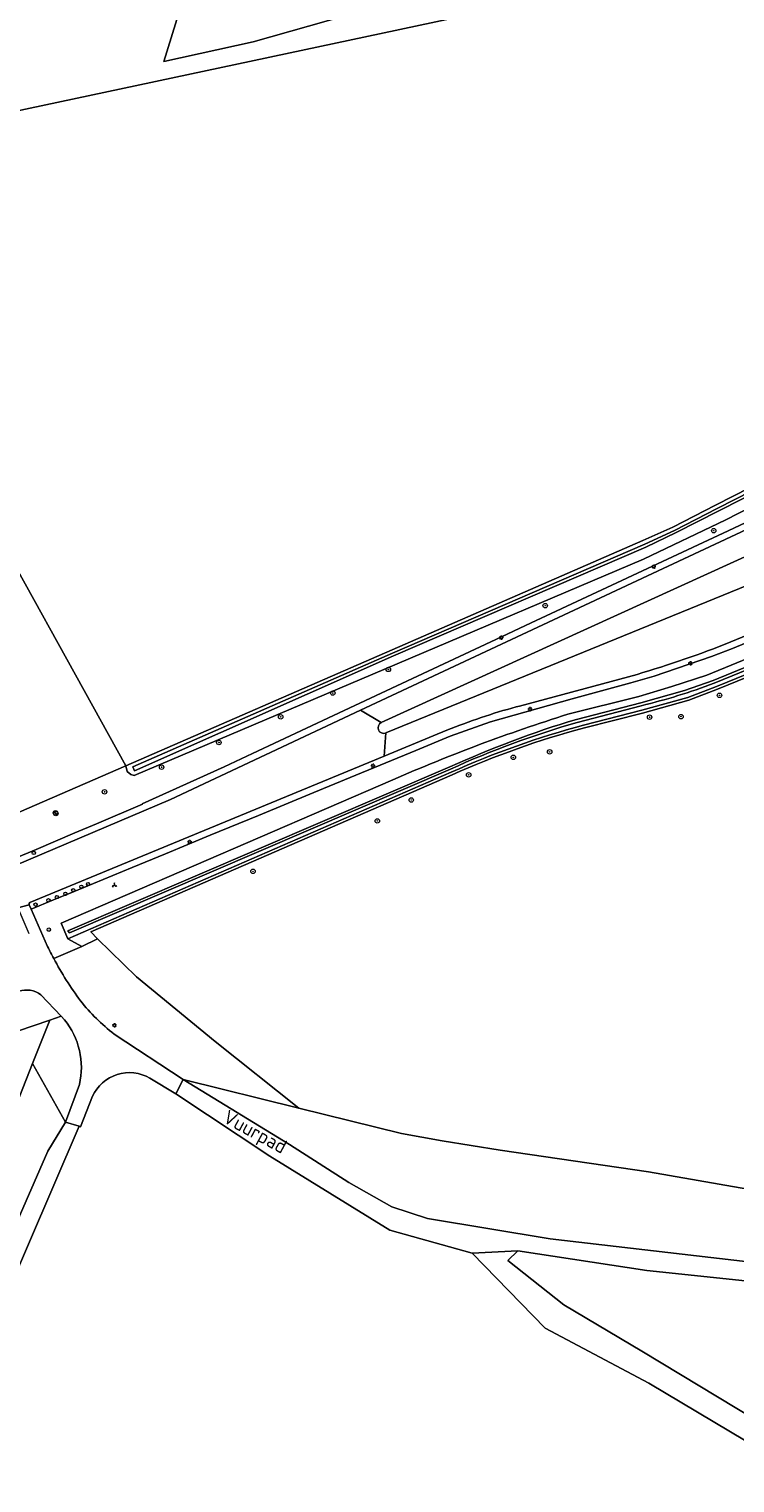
# Model space of a CAD drawing. Header units: metres. Extents: x 168032 to 180145, y 382923 to 399665.
# Tile 10 of 256: x 178059 to 178185, y 384806 to 385066. Entities that reach past the tile are written whole.
import ezdxf
from ezdxf.enums import TextEntityAlignment as Align

# ---------------------------------------------------------------- set-up
doc = ezdxf.new("R2010")
doc.units = ezdxf.units.M
doc.layers.get('0').update_dxf_attribs({"color": 8, "lineweight": 18})
for name, color, linetype, lineweight in [('B-WE-GR-BEPLANTING_CULTUUR_HEESTERS-GV', 8, 'Continuous', 18), ('B-WE-GR-BOOM-S', 8, 'Continuous', 18), ('B-WE-GR-BOS_GEMENGD-GV', 8, 'Continuous', 18), ('B-WE-GR-BOS_LOOF-GV', 8, 'Continuous', 18), ('B-WE-GR-BOUWLAND-GV', 8, 'Continuous', 18), ('B-WE-GR-GRAS-GV', 8, 'Continuous', 18), ('B-WE-GR-GROENVOORZIENING-GV', 8, 'Continuous', 18), ('B-WE-IE-MEUBILAIR_WEGMEUBILAIR_VERKEERSBORD-S', 8, 'Continuous', 18), ('B-WE-IE-TERREINAFSCHEIDING_KUNSTMATIG_HEKWERK-G', 8, 'IE-TERREINAFSCHEIDING-KUNSTMATIG', 18), ('B-WE-KL-ET_LS_OV_LICHTMAST-S', 8, 'Continuous', 18), ('B-WE-OG-TERREIN_CULTUURSCHEIDING-GV', 8, 'Continuous', 18), ('B-WE-OG-TERREIN_ERF-GV', 8, 'Continuous', 18), ('B-WE-OG-TOPOGRAFIE-T18', 8, 'Continuous', 18), ('B-WE-OG-WATER_SLOOT-GV', 8, 'Continuous', 18), ('B-WE-VH-VERHARDING_ASFALT-GV', 8, 'Continuous', 18), ('B-WE-VH-VERHARDING_BETON-GV', 8, 'Continuous', 18), ('B-WE-VH-VERHARDING_FUNDERING_ZAND-GV', 8, 'Continuous', 18), ('B-WE-VW-AFSLUITPAAL-S', 8, 'Continuous', 18)]:
    doc.layers.add(name, color=color, linetype=linetype, lineweight=lineweight)
doc.styles.add('NLCS-ISO', font='NLCS-ISO.ttf')
doc.styles.add('NLCS-ISO-M200-T18', font='NLCS-ISO.ttf', dxfattribs={"height": 0.36})
doc.linetypes.add('IE-TERREINAFSCHEIDING-KUNSTMATIG', pattern='A,4,[82,NLCS.SHX,S=0.75,R=90,X=0,Y=0],4,-2', length=10)

# ---------------------------------------------------------------- blocks, each defined once
blk = doc.blocks.new('SIE-WEG_VERKEERSBORD_WEGWIJZER-SO')
at = {"linetype": 'ByBlock', "lineweight": 18}
h = blk.add_hatch(color=0, dxfattribs=at)
h.dxf.hatch_style = 1
h.paths.add_polyline_path([(0.5, 1), (0, 2), (-0.5, 1)])
h = blk.add_hatch(color=0, dxfattribs=at)
h.dxf.hatch_style = 1
h.paths.add_polyline_path([(-1.4, -0.2), (-2, -1.2), (-0.9, -1.1)])
h = blk.add_hatch(color=0, dxfattribs=at)
h.dxf.hatch_style = 1
h.paths.add_polyline_path([(1.4, -0.2), (2, -1.2), (0.9, -1.1)])
at = {"color": 0, "linetype": 'ByBlock', "lineweight": 18}
for points in [[(-1.1, -0.7), (0, 0)], [(0, 1), (0, 0)], [(1.1, -0.7), (0, 0)]]:
    blk.add_lwpolyline(points, dxfattribs=at)
for points in [[(0.5, 1), (0, 2), (-0.5, 1)], [(-1.4, -0.2), (-2, -1.2), (-0.9, -1.1)], [(1.4, -0.2), (2, -1.2), (0.9, -1.1)]]:
    blk.add_lwpolyline(points, close=True, dxfattribs=at)
blk = doc.blocks.new('SKL-ET_OV_LICHTMAST-SO')
at = {"color": 0, "linetype": 'ByBlock', "lineweight": 18}
for points in [[(-1.2, 0), (-2, 0)], [(-1.4, 1.4), (-0.9, 0.9)], [(0, 2), (0, 1.2)], [(0.9, 0.9), (1.4, 1.4)], [(2, 0), (1.2, 0)], [(-1.4, -1.4), (-0.9, -0.9)], [(0, -1.2), (0, -2)], [(0.9, -0.9), (1.4, -1.4)]]:
    blk.add_lwpolyline(points, dxfattribs=at)
blk.add_circle((0, 0), 1, dxfattribs=at)
blk = doc.blocks.new('SVW-AFSLUITPAAL-SO')
at = {"lineweight": 18}
blk.add_circle((0, 0), 1.5, dxfattribs=at)
at = {"lineweight": 18, "style": 'NLCS-ISO'}
blk.add_text('af', height=1.8, dxfattribs=at).set_placement((0, 0), align=Align.MIDDLE_CENTER)
blk = doc.blocks.new('SGR-BOOM_01-SO')
at = {"linetype": 'ByBlock', "lineweight": 18}
h = blk.add_hatch(color=0, dxfattribs=at)
h.dxf.hatch_style = 1
edge = h.paths.add_edge_path()
edge.add_arc((0, 0), 0.25, 0, 360)
at = {"color": 0, "linetype": 'ByBlock', "lineweight": 18}
for radius in [2, 0.25]:
    blk.add_circle((0, 0), radius, dxfattribs=at)

msp = doc.modelspace()

# ---------------------------------------------------------------- linework, layer by layer
at = {"layer": 'B-WE-GR-BEPLANTING_CULTUUR_HEESTERS-GV', "flags": 128}
for points in [[(178056.696, 384894.255), (178054.9, 384893.635), (178039.001, 384887.57), (178039.791, 384885.7), (178041.328, 384882.062), (178056.457, 384887.161), (178062.228, 384889.076), (178064.241, 384889.785)], [(178064.241, 384889.785), (178060.615, 384893.635)]]:
    msp.add_lwpolyline(points, dxfattribs=at)
at = {"layer": 'B-WE-GR-BEPLANTING_CULTUUR_HEESTERS-GV'}
msp.add_lwpolyline([(178060.615, 384893.635, 0.2494856), (178056.696, 384894.255)], format="xyb", dxfattribs=at)
at = {"layer": 'B-WE-GR-BOS_GEMENGD-GV', "flags": 128}
for points in [[(177887.754, 384419.945), (177891.844, 384430.253), (177897.522, 384444.121), (177901.068, 384452.817), (177907.236, 384468.343), (177915.249, 384489.33), (177921.048, 384507.192), (177933.717, 384537.75), (177945.897, 384568.667), (177956.416, 384593.529), (177966.277, 384617.757), (177974.697, 384642.612), (177982.298, 384660.318), (178001.497, 384712.284), (178014.464, 384747.971), (178029.069, 384784.463), (178042.311, 384817.185), (178049.199, 384836.722), (178061.886, 384865.659), (178065.04, 384870.87), (178059.121, 384881.343), (177976.816, 384671.431), (177976.124, 384668.415), (177878.332, 384419.397)], [(178255.266, 384715.629), (178270.991, 384754.132), (178269.374, 384760.011), (178265.847, 384765.301), (178259.087, 384770.739), (178169.295, 384824.232), (178150.778, 384834.078), (178137.698, 384847.452), (178123.002, 384851.567), (178101.546, 384864.793), (178084.725, 384875.945), (178080.105, 384878.73)], [(178190.725, 384858.239), (178169.24, 384861.977), (178142.703, 384865.882), (178132.339, 384867.51), (178125.085, 384868.843), (178106.765, 384873.393), (178086.07, 384878.495), (178105.073, 384866.85), (178115.654, 384860.09), (178123.37, 384855.755), (178129.763, 384853.624), (178151.659, 384850.024), (178187.077, 384845.909)], [(178069.861, 384875.487), (178067.69, 384870.06), (178067.452, 384870.133), (178053.903, 384838.537), (178042.729, 384808.434), (178024.314, 384761.903), (178019.578, 384749.735), (178100.068, 384711.388), (178191.885, 384664.867), (178242.182, 384681.432), (178255.266, 384715.629)]]:
    msp.add_lwpolyline(points, dxfattribs=at)
at = {"layer": 'B-WE-GR-BOS_GEMENGD-GV'}
msp.add_lwpolyline([(178080.105, 384878.73, 0.4438845), (178069.861, 384875.487)], format="xyb", dxfattribs=at)
at = {"layer": 'B-WE-GR-BOS_LOOF-GV', "flags": 128}
msp.add_lwpolyline([(178133.341, 385104.731), (178140.51, 385132.936), (178110.967, 385153.491), (178094.948, 385139.741), (178060.716, 385106.621), (178060.606, 385101.542), (178089.318, 385082.23), (178082.586, 385060.416), (178098.573, 385063.975), (178115.21, 385068.637), (178120.32, 385071.366), (178122.504, 385073.664)], close=True, dxfattribs=at)
msp.add_lwpolyline([(178367.6, 384764.45), (178346.49, 384810.11), (178335.026, 384834.384), (178334.395, 384834.42), (178307.216, 384834.96), (178274.003, 384838.046), (178244.317, 384841.426), (178227.564, 384842.014), (178214.485, 384841.573), (178203.904, 384841.426), (178189.942, 384842.161), (178168.927, 384844.366), (178145.855, 384847.893), (178144.091, 384846.129), (178154.084, 384838.193), (178168.045, 384829.964), (178188.473, 384817.619), (178213.162, 384802.335)], dxfattribs=at)
at = {"layer": 'B-WE-GR-BOUWLAND-GV', "flags": 128}
for points in [[(178145.213, 385070.483), (178037.402, 385047.562)], [(178018.66, 385037.73), (178075.795, 384934.552), (178123.435, 384955.315), (178168.248, 384974.816), (178173.594, 384977.215), (178181.233, 384981.152), (178205.745, 384993.637), (178227.903, 385003.953), (178230.106, 385005), (178229.907, 385005.464), (178231.104, 385006.184), (178232.331, 385007.352), (178233.286, 385008.373), (178234.441, 385009.706), (178236.582, 385013.444), (178239.818, 385021.518), (178243.34, 385029.975), (178243.738, 385031.194), (178243.868, 385032.715), (178243.501, 385035.896), (178243.021, 385038.459), (178230.411, 385068.041)]]:
    msp.add_lwpolyline(points, dxfattribs=at)
at = {"layer": 'B-WE-GR-GRAS-GV', "flags": 128}
for points in [[(178281.54, 384950.24), (178277.291, 384958.172), (178274.637, 384962.155), (178272.438, 384964.302), (178270.177, 384966.178), (178266.734, 384968.239), (178255.627, 384973.629), (178252.968, 384974.113), (178249.529, 384974.34), (178246.706, 384974.137), (178245.357, 384973.867), (178244.581, 384973.555), (178244.285, 384973.44), (178241.908, 384972.805), (178181.581, 384948.282), (178176.429, 384946.284), (178168.167, 384943.99), (178157.772, 384941.33)], [(178134.14, 384932.951), (178069.56, 384904.91), (178070.753, 384903.633), (178077.712, 384896.823), (178091.776, 384885.276), (178106.765, 384873.393), (178125.085, 384868.843), (178132.339, 384867.51), (178142.703, 384865.882), (178169.24, 384861.977), (178190.725, 384858.239), (178198.643, 384857.217), (178202.466, 384858.203), (178199.255, 384871.804), (178219.241, 384877.725), (178223.097, 384864.874), (178252.374, 384887.088), (178290.331, 384921.452), (178292.357, 384923.689), (178293.481, 384924.028), (178281.54, 384950.24)]]:
    msp.add_lwpolyline(points, dxfattribs=at)
at = {"layer": 'B-WE-GR-GRAS-GV'}
msp.add_lwpolyline([(178157.772, 384941.33, 0.0402529), (178134.14, 384932.951)], format="xyb", dxfattribs=at)
at = {"layer": 'B-WE-GR-GROENVOORZIENING-GV', "flags": 128}
msp.add_lwpolyline([(178064.836, 384889.153), (178064.241, 384889.785), (178062.228, 384889.076), (178059.121, 384881.343), (178065.04, 384870.87), (178067.52, 384877.595)], dxfattribs=at)
at = {"layer": 'B-WE-GR-GROENVOORZIENING-GV'}
msp.add_lwpolyline([(178067.52, 384877.595, 0.2313367), (178064.836, 384889.153)], format="xyb", dxfattribs=at)
at = {"layer": 'B-WE-IE-TERREINAFSCHEIDING_KUNSTMATIG_HEKWERK-G', "flags": 128}
for points in [[(178055.358, 384925.671), (178075.795, 384934.552)], [(178070.753, 384903.633), (178077.712, 384896.823), (178091.776, 384885.276), (178106.765, 384873.393)], [(177659.862, 384134.894), (177817.057, 384073.602), (177850.832, 384070.409), (177851.042, 384072.395), (177836.182, 384163.17), (177833.261, 384172.761), (177792.894, 384188.224), (177788.544, 384189.89), (177801.869, 384224.315), (177814.487, 384256.385), (177878.332, 384419.397), (177976.124, 384668.415), (177976.816, 384671.431), (178059.121, 384881.343), (178062.228, 384889.076)], [(178056.457, 384887.161), (178062.228, 384889.076)], [(178106.765, 384873.393), (178125.085, 384868.843), (178132.339, 384867.51), (178142.703, 384865.882), (178169.24, 384861.977), (178190.725, 384858.239)]]:
    msp.add_lwpolyline(points, dxfattribs=at)
at = {"layer": 'B-WE-OG-TERREIN_CULTUURSCHEIDING-GV', "flags": 128}
for points in [[(178055.358, 384925.671), (178055.94, 384917.981), (178059.763, 384919.61), (178066.715, 384922.576), (178070.544, 384924.209), (178078.77, 384927.718), (178078.754, 384927.771), (178093.404, 384934.384), (178098.446, 384936.747), (178112.935, 384943.536), (178121.466, 384947.533), (178141.933, 384957.123), (178148.268, 384960.091), (178182.567, 384976.161), (178201.373, 384984.973), (178205.794, 384987.044), (178205.726, 384987.19), (178223.061, 384995.134), (178228.161, 384997.523), (178230.028, 384998.398), (178229.991, 384998.473), (178232.361, 384999.727), (178231.366, 385002.054)], [(178229.727, 385001.24), (178206.962, 384990.797), (178183.042, 384978.521), (178168.357, 384971.478), (178124.313, 384952.757), (178077.316, 384932.834), (178076.683, 384932.98), (178076.051, 384933.564), (178075.795, 384934.552), (178055.358, 384925.671)], [(178201.373, 384984.973), (178182.567, 384976.161), (178148.268, 384960.091), (178141.933, 384957.123), (178121.466, 384947.533), (178112.935, 384943.536), (178098.446, 384936.747), (178093.404, 384934.384), (178078.754, 384927.771), (178078.77, 384927.718), (178070.544, 384924.209), (178066.715, 384922.576), (178059.763, 384919.61), (178055.94, 384917.981)], [(178056.035, 384916.715), (178083.773, 384928.546), (178117.773, 384944.477), (178198.849, 384982.43)], [(178154.846, 384943.782), (178167.504, 384946.96), (178173.385, 384948.703), (178179.669, 384950.759), (178240.687, 384975.836)], [(178157.772, 384941.33), (178168.167, 384943.99), (178176.429, 384946.284), (178181.581, 384948.282), (178241.908, 384972.805), (178244.285, 384973.44), (178244.088, 384973.901), (178241.749, 384973.281), (178181.396, 384948.748), (178176.271, 384946.76), (178168.038, 384944.474), (178157.645, 384941.815)], [(178188.004, 384958.362), (178183.956, 384956.697)], [(178188.418, 384957.234), (178184.243, 384955.519), (178180.48, 384954.069), (178170.225, 384950.596), (178166.099, 384949.358), (178155.571, 384946.527), (178140.997, 384942.437), (178133.77, 384939.838), (178127.656, 384937.317), (178115.92, 384932.475), (178109.412, 384929.789), (178099.507, 384925.703), (178090.895, 384922.15), (178082.88, 384918.843), (178076.97, 384916.405), (178066.568, 384912.113), (178062.901, 384910.6), (178058.898, 384908.952)], [(178082.88, 384918.843), (178090.895, 384922.15), (178099.507, 384925.703), (178109.412, 384929.789), (178115.92, 384932.475), (178127.656, 384937.317), (178133.77, 384939.838), (178140.997, 384942.437), (178155.571, 384946.527), (178166.099, 384949.358), (178170.225, 384950.596), (178180.48, 384954.069), (178184.243, 384955.519), (178188.418, 384957.234)], [(178167.191, 384950.894), (178146.161, 384945.238), (178145.583, 384945.083)], [(178133.212, 384940.907), (178121.989, 384936.276), (178058.655, 384910.146)], [(178133.938, 384933.41), (178065.424, 384903.661), (178067.942, 384902.293), (178070.753, 384903.633)], [(178070.753, 384903.633), (178069.56, 384904.91), (178134.14, 384932.951)], [(178062.918, 384900.125), (178067.942, 384902.293), (178065.424, 384903.661), (178064.226, 384906.421), (178123.521, 384932.044)], [(178058.558, 384909.728), (178058.898, 384908.952), (178062.901, 384910.6), (178066.568, 384912.113), (178076.97, 384916.405), (178082.88, 384918.843)], [(178058.898, 384908.952), (178061.84, 384902.24)], [(178070.753, 384903.633), (178067.942, 384902.293), (178062.918, 384900.125)], [(178073.753, 384886.616), (178086.07, 384878.495), (178106.765, 384873.393), (178091.776, 384885.276), (178077.712, 384896.823), (178070.753, 384903.633)]]:
    msp.add_lwpolyline(points, dxfattribs=at)
at = {"layer": 'B-WE-OG-TERREIN_CULTUURSCHEIDING-GV'}
for points in [[(178183.956, 384956.697, -0.0229144), (178167.191, 384950.894)], [(178123.521, 384932.044, -0.0271277), (178154.846, 384943.782)], [(178145.583, 384945.083, 0.0299604), (178133.212, 384940.907)], [(178157.645, 384941.815, 0.0402558), (178133.938, 384933.41)], [(178134.14, 384932.951, -0.0402529), (178157.772, 384941.33)], [(178058.655, 384910.146, 0.3104568), (178058.558, 384909.728)], [(178061.84, 384902.24, 0.0096105), (178062.918, 384900.125)], [(178062.918, 384900.125, 0.036645), (178067.714, 384892.551)], [(178067.714, 384892.551, 0.064641), (178073.753, 384886.616)]]:
    msp.add_lwpolyline(points, format="xyb", dxfattribs=at)
at = {"layer": 'B-WE-OG-TERREIN_ERF-GV', "flags": 128}
msp.add_lwpolyline([(178060.606, 385101.542), (178060.716, 385106.621), (178094.948, 385139.741), (178110.967, 385153.491), (178140.51, 385132.936), (178133.341, 385104.731), (178122.504, 385073.664), (178120.32, 385071.366), (178115.21, 385068.637), (178098.573, 385063.975), (178082.586, 385060.416), (178089.318, 385082.23)], close=True, dxfattribs=at)
for points in [[(178024.064, 385070.533), (178026.801, 385048.113), (178026.839, 385047.804), (178027.341, 385043.691), (178027.861, 385040.711), (178038.386, 385042.601), (178037.402, 385047.562), (178145.213, 385070.483)], [(178055.358, 384925.671), (178075.795, 384934.552), (178018.66, 385037.73)], [(178059.121, 384881.343), (178062.228, 384889.076), (178056.457, 384887.161), (178041.328, 384882.062), (178032.474, 384879.078), (178017.62, 384874.072), (177992.63, 384865.65), (177975.96, 384860.731), (177958.15, 384856.19), (177942.992, 384852.953), (177934.937, 384851.233), (177920.64, 384848.18), (177917.001, 384846.931)], [(177878.332, 384419.397), (177976.124, 384668.415), (177976.816, 384671.431), (178059.121, 384881.343)]]:
    msp.add_lwpolyline(points, dxfattribs=at)
at = {"layer": 'B-WE-OG-WATER_SLOOT-GV', "flags": 128}
for points in [[(178168.563, 384974.199), (178173.888, 384976.636), (178181.541, 384980.549), (178205.936, 384993.023), (178228.242, 385003.436), (178230.396, 385004.321), (178230.106, 385005), (178227.903, 385003.953), (178205.745, 384993.637), (178181.233, 384981.152), (178173.594, 384977.215), (178168.248, 384974.816), (178123.435, 384955.315), (178075.795, 384934.552), (178076.051, 384933.564), (178076.683, 384932.98), (178077.316, 384932.834), (178124.313, 384952.757), (178168.357, 384971.478), (178183.042, 384978.521), (178206.962, 384990.797), (178229.727, 385001.24)], [(178231.366, 385002.054), (178230.737, 385003.523), (178206.151, 384992.461), (178181.82, 384980.138), (178174.158, 384976.242), (178168.735, 384973.656), (178123.674, 384954.238), (178077.381, 384933.645), (178077.041, 384934.355), (178123.471, 384954.703), (178168.563, 384974.199)], [(178156.346, 384942.86), (178167.895, 384945.787), (178175.704, 384948.029), (178180.811, 384949.826), (178241.157, 384974.578), (178243.495, 384975.292), (178242.999, 384976.453), (178240.687, 384975.836), (178179.669, 384950.759), (178173.385, 384948.703), (178167.504, 384946.96), (178154.846, 384943.782)], [(178243.771, 384974.644), (178243.495, 384975.292), (178241.157, 384974.578), (178180.811, 384949.826), (178175.704, 384948.029), (178167.895, 384945.787), (178156.346, 384942.86)], [(178157.645, 384941.815), (178168.038, 384944.474), (178176.271, 384946.76), (178181.396, 384948.748), (178241.749, 384973.281), (178244.088, 384973.901), (178243.771, 384974.644), (178241.348, 384973.921), (178180.953, 384949.305)], [(178180.953, 384949.305), (178241.348, 384973.921), (178243.771, 384974.644)], [(178167.935, 384945.294), (178156.48, 384942.306)], [(178156.48, 384942.306), (178167.935, 384945.294)], [(178123.521, 384932.044), (178064.226, 384906.421), (178065.424, 384903.661), (178133.938, 384933.41)], [(178133.836, 384933.955), (178065.77, 384904.706), (178065.436, 384905.076), (178133.729, 384934.367)], [(178133.729, 384934.367), (178065.436, 384905.076), (178065.77, 384904.706), (178133.836, 384933.955)]]:
    msp.add_lwpolyline(points, dxfattribs=at)
msp.add_lwpolyline([(178123.674, 384954.238), (178168.735, 384973.656), (178174.158, 384976.242), (178181.82, 384980.138), (178206.151, 384992.461), (178230.737, 385003.523), (178230.396, 385004.321), (178228.242, 385003.436), (178205.936, 384993.023), (178181.541, 384980.549), (178173.888, 384976.636), (178168.563, 384974.199), (178123.471, 384954.703), (178077.041, 384934.355), (178077.381, 384933.645)], close=True, dxfattribs=at)
at = {"layer": 'B-WE-OG-WATER_SLOOT-GV'}
for points in [[(178180.953, 384949.305, -0.031508), (178167.935, 384945.294)], [(178167.935, 384945.294, 0.031508), (178180.953, 384949.305)], [(178154.846, 384943.782, 0.0271277), (178123.521, 384932.044)], [(178133.729, 384934.367, -0.0333381), (178156.346, 384942.86)], [(178156.346, 384942.86, 0.0333381), (178133.729, 384934.367)], [(178156.48, 384942.306, 0.0371785), (178133.836, 384933.955)], [(178133.836, 384933.955, -0.0371785), (178156.48, 384942.306)], [(178133.938, 384933.41, -0.0402558), (178157.645, 384941.815)]]:
    msp.add_lwpolyline(points, format="xyb", dxfattribs=at)
at = {"layer": 'B-WE-VH-VERHARDING_ASFALT-GV', "flags": 128}
msp.add_lwpolyline([(178200.601, 384978.33), (178200.508, 384978.547), (178198.967, 384982.153), (178198.849, 384982.43), (178117.773, 384944.477), (178121.468, 384942.272)], close=True, dxfattribs=at)
for points in [[(178183.956, 384956.697), (178188.004, 384958.362), (178206.301, 384965.643), (178206.239, 384965.79), (178204.571, 384969.762), (178203.117, 384973.226), (178203.049, 384973.387), (178122.316, 384940.449), (178121.989, 384936.276), (178133.212, 384940.907)], [(178145.583, 384945.083), (178146.161, 384945.238), (178167.191, 384950.894)], [(178121.468, 384942.272), (178117.773, 384944.477), (178083.773, 384928.546), (178056.035, 384916.715), (178053.641, 384915.811), (178052.661, 384915.4), (178050.133, 384914.417), (178029.01, 384906.37), (178028.534, 384906.198), (178012.03, 384900.24), (178000, 384896.069)], [(178058.655, 384910.146), (178121.989, 384936.276), (178122.316, 384940.449), (178122.239, 384940.418)], [(178053.474, 384907.556), (178055.551, 384908.781), (178056.501, 384909.16), (178058.558, 384909.728)], [(178061.84, 384902.24), (178058.898, 384908.952), (178058.558, 384909.728), (178056.501, 384909.16), (178057.575, 384906.669), (178058.463, 384904.609)], [(178060.615, 384893.635), (178064.241, 384889.785), (178064.836, 384889.153)], [(178080.105, 384878.73), (178084.725, 384875.945), (178086.07, 384878.495), (178073.753, 384886.616)], [(178067.52, 384877.595), (178065.04, 384870.87), (178067.452, 384870.133), (178067.69, 384870.06), (178069.861, 384875.487)]]:
    msp.add_lwpolyline(points, dxfattribs=at)
at = {"layer": 'B-WE-VH-VERHARDING_ASFALT-GV'}
for points in [[(178167.191, 384950.894, 0.0229144), (178183.956, 384956.697)], [(178133.212, 384940.907, -0.0299604), (178145.583, 384945.083)], [(178122.239, 384940.418, -0.9553983), (178121.468, 384942.272)], [(178058.558, 384909.728, -0.3104568), (178058.655, 384910.146)], [(178062.918, 384900.125, -0.0096105), (178061.84, 384902.24)], [(178067.714, 384892.551, -0.036645), (178062.918, 384900.125)], [(178056.696, 384894.255, -0.2494856), (178060.615, 384893.635)], [(178073.753, 384886.616, -0.064641), (178067.714, 384892.551)], [(178064.836, 384889.153, -0.2313367), (178067.52, 384877.595)], [(178069.861, 384875.487, -0.4438845), (178080.105, 384878.73)]]:
    msp.add_lwpolyline(points, format="xyb", dxfattribs=at)
at = {"layer": 'B-WE-VH-VERHARDING_BETON-GV', "flags": 128}
for points in [[(178203.049, 384973.387), (178202.929, 384973.629), (178200.7, 384978.13), (178200.601, 384978.33), (178121.468, 384942.272)], [(178122.239, 384940.418), (178122.316, 384940.449), (178203.049, 384973.387)]]:
    msp.add_lwpolyline(points, dxfattribs=at)
at = {"layer": 'B-WE-VH-VERHARDING_BETON-GV'}
msp.add_lwpolyline([(178121.468, 384942.272, 0.9553983), (178122.239, 384940.418)], format="xyb", dxfattribs=at)
at = {"layer": 'B-WE-VH-VERHARDING_FUNDERING_ZAND-GV', "flags": 128}
for points in [[(178187.077, 384845.909), (178151.659, 384850.024), (178129.763, 384853.624), (178123.37, 384855.755), (178115.654, 384860.09), (178105.073, 384866.85), (178086.07, 384878.495), (178084.725, 384875.945), (178101.546, 384864.793), (178123.002, 384851.567), (178137.698, 384847.452), (178145.855, 384847.893), (178168.927, 384844.366), (178189.942, 384842.161)], [(178053.903, 384838.537), (178067.452, 384870.133), (178065.04, 384870.87), (178061.886, 384865.659), (178049.199, 384836.722)], [(178213.162, 384802.335), (178188.473, 384817.619), (178168.045, 384829.964), (178154.084, 384838.193), (178144.091, 384846.129), (178145.855, 384847.893), (178137.698, 384847.452), (178150.778, 384834.078), (178169.295, 384824.232), (178259.087, 384770.739)]]:
    msp.add_lwpolyline(points, dxfattribs=at)

# ---------------------------------------------------------------- block references
at = {"layer": 'B-WE-GR-BOOM-S', "xscale": 0.2, "yscale": 0.2, "zscale": 0.2}
for p in [(178180.902, 384976.581), (178150.78, 384963.178), (178122.739, 384951.785), (178112.803, 384947.558), (178181.93, 384947.158), (178103.494, 384943.316), (178169.434, 384943.253), (178175.049, 384943.351), (178092.447, 384938.723), (178151.573, 384937.043), (178145.073, 384936.062), (178082.204, 384934.316), (178137.087, 384932.947), (178072.008, 384929.909), (178126.835, 384928.447), (178063.247, 384926.147), (178063.301, 384926.023), (178120.764, 384924.708), (178098.543, 384915.701)]:
    msp.add_blockref('SGR-BOOM_01-SO', p, dxfattribs=at)
at = {"layer": 'B-WE-IE-MEUBILAIR_WEGMEUBILAIR_VERKEERSBORD-S', "xscale": 0.2, "yscale": 0.2, "zscale": 0.2}
msp.add_blockref('SIE-WEG_VERKEERSBORD_WEGWIJZER-SO', (178073.775, 384913.224), dxfattribs=at)
at = {"layer": 'B-WE-KL-ET_LS_OV_LICHTMAST-S', "xscale": 0.2, "yscale": 0.2, "zscale": 0.2}
for p in [(178170.177, 384970.157), (178142.931, 384957.474), (178176.737, 384952.887), (178148.056, 384944.69), (178120.001, 384934.544), (178087.217, 384920.951), (178073.763, 384888.178)]:
    msp.add_blockref('SKL-ET_OV_LICHTMAST-SO', p, dxfattribs=at)
at = {"layer": 'B-WE-VW-AFSLUITPAAL-S', "xscale": 0.2, "yscale": 0.2, "zscale": 0.2}
for p in [(178059.37, 384918.98), (178065.006, 384911.673), (178066.417, 384912.311), (178067.869, 384912.954), (178069.063, 384913.413), (178059.678, 384909.746), (178061.97, 384910.515), (178063.498, 384911.084), (178062.048, 384905.271)]:
    msp.add_blockref('SVW-AFSLUITPAAL-SO', p, dxfattribs=at)

# ---------------------------------------------------------------- texts
at = {"layer": 'B-WE-OG-TOPOGRAFIE-T18', "style": 'NLCS-ISO-M200-T18'}
msp.add_text('Vuurpad', height=2.5, rotation=331.5, dxfattribs=at).set_placement((178098.755, 384868.832), align=Align.MIDDLE)

doc.saveas('drawing.dxf')
